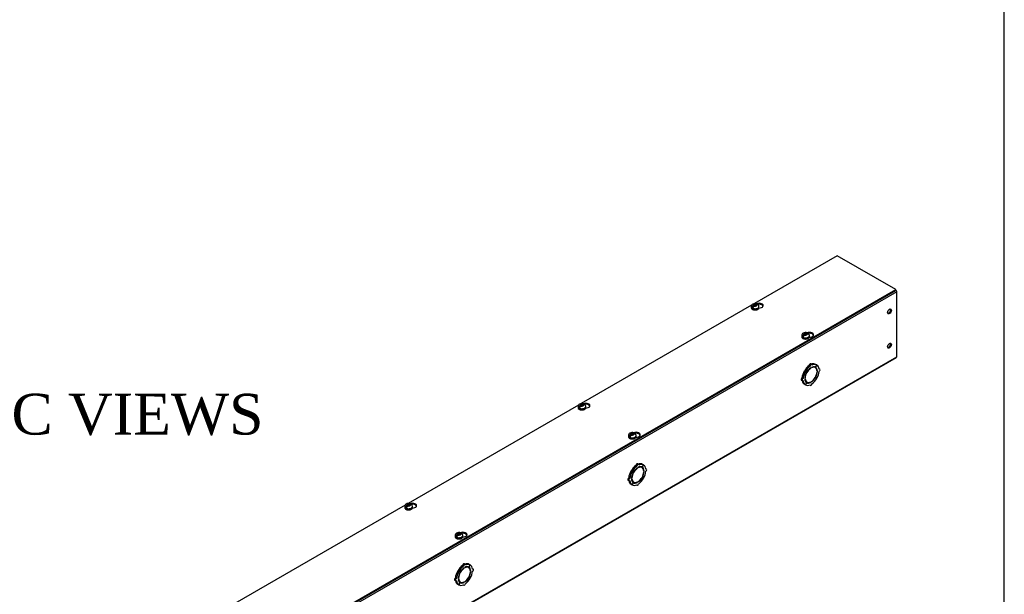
# Model space of a CAD drawing. Header units: inches. Extents: x 1 to 299, y -2 to 199.
# Tile 13 of 14: x 251 to 299, y 142 to 170. Entities that reach past the tile are written whole.
import ezdxf
from ezdxf.enums import TextEntityAlignment as Align

# ---------------------------------------------------------------- set-up
doc = ezdxf.new("R2010")
doc.units = ezdxf.units.IN
doc.header["$MEASUREMENT"] = 0
for name, color, linetype in [('COM56308-2', 7, 'Continuous'), ('COM70722-7', 7, 'Continuous'), ('Default', 7, 'Continuous'), ('SCS19515', 7, 'Continuous')]:
    doc.layers.add(name, color=color, linetype=linetype)
doc.styles.add('SEACAD_Times_New_Roman', font='times.ttf')

# ---------------------------------------------------------------- blocks, each defined once
blk = doc.blocks.new('SE3')
at = {"layer": 'COM56308-2', "color": 7, "linetype": 'Continuous'}
for p, q in [((291.233, 158.836), (287.184, 156.499)), ((294.097, 157.182), (291.233, 158.836)), ((251.715, 132.713), (294.097, 157.182)), ((294.097, 157.136), (294.097, 157.182)), ((251.715, 132.666), (294.097, 157.136)), ((287.04, 156.416), (278.699, 151.6)), ((278.555, 151.517), (270.213, 146.701)), ((270.07, 146.618), (261.728, 141.802))]:
    blk.add_line(p, q, dxfattribs=at)
for centre, start_param, end_param in [((287.403, 156.396), 1.524212, 5.346834), ((287.403, 156.349), 3.341468, 5.034352), ((289.87, 154.972), 1.524212, 5.346834), ((289.87, 154.925), 3.341468, 5.034352), ((278.918, 151.497), 1.524212, 5.346834), ((278.918, 151.45), 3.341468, 5.034352), ((281.385, 150.073), 1.524212, 5.346834), ((281.385, 150.026), 3.341468, 5.034352), ((270.433, 146.598), 1.524212, 5.346834), ((270.433, 146.551), 3.341468, 5.034352), ((272.9, 145.174), 1.524212, 5.346834), ((272.9, 145.127), 3.341468, 5.034352)]:
    blk.add_ellipse(centre, major_axis=(-0.203, 0), ratio=0.57735, start_param=start_param, end_param=end_param, dxfattribs=at)
at = {"layer": 'COM70722-7', "color": 7, "linetype": 'Continuous'}
for p, q in [((294.142, 157.066), (209.289, 108.076)), ((294.142, 153.894), (294.142, 157.066)), ((209.271, 104.864), (294.124, 153.854)), ((209.289, 104.904), (294.142, 153.894)), ((289.906, 153.432), (289.855, 153.461)), ((289.936, 153.329), (289.919, 153.338)), ((289.981, 153.511), (289.93, 153.541)), ((289.936, 153.329), (289.936, 153.349)), ((289.964, 153.366), (289.964, 153.345)), ((290.156, 153.358), (290.105, 153.387)), ((290.23, 153.489), (290.168, 153.38)), ((290.17, 153.379), (290.168, 153.38)), ((290.17, 153.379), (290.232, 153.487)), ((290.23, 153.489), (290.179, 153.518)), ((290.232, 153.487), (290.23, 153.489)), ((289.555, 152.824), (289.504, 152.853)), ((289.667, 153.161), (289.617, 153.19)), ((289.617, 153.19), (289.679, 153.155)), ((289.67, 153.165), (289.619, 153.195)), ((289.681, 153.158), (289.619, 153.195)), ((289.641, 152.839), (289.659, 152.849)), ((289.659, 152.849), (289.642, 152.858)), ((289.667, 153.161), (289.73, 153.125)), ((289.732, 153.129), (289.67, 153.165)), ((289.73, 153.125), (289.679, 153.155)), ((289.732, 153.129), (289.681, 153.158)), ((290.168, 152.873), (290.155, 152.88)), ((290.17, 152.876), (290.157, 152.883)), ((290.168, 152.873), (290.23, 152.836)), ((290.232, 152.84), (290.17, 152.876)), ((290.259, 153.195), (290.24, 153.207)), ((290.241, 153.185), (290.259, 153.195)), ((290.259, 153.163), (290.241, 153.153)), ((290.376, 153.283), (290.342, 153.303)), ((289.472, 152.748), (289.523, 152.718)), ((289.667, 152.514), (289.617, 152.544)), ((289.659, 152.816), (289.641, 152.806)), ((289.73, 152.622), (289.667, 152.514)), ((289.67, 152.513), (289.667, 152.514)), ((289.67, 152.513), (289.732, 152.621)), ((289.693, 152.673), (289.744, 152.643)), ((289.732, 152.621), (289.73, 152.622)), ((289.884, 152.51), (289.919, 152.49)), ((289.936, 152.636), (289.917, 152.647)), ((289.936, 152.636), (289.936, 152.656)), ((289.964, 152.672), (289.964, 152.652)), ((281.42, 148.533), (281.37, 148.562)), ((281.496, 148.612), (281.445, 148.642)), ((281.745, 148.59), (281.682, 148.481)), ((281.684, 148.48), (281.747, 148.588)), ((281.745, 148.59), (281.694, 148.619)), ((281.747, 148.588), (281.745, 148.59)), ((281.182, 148.262), (281.131, 148.291)), ((281.131, 148.291), (281.194, 148.256)), ((281.185, 148.266), (281.134, 148.296)), ((281.196, 148.259), (281.134, 148.296)), ((281.182, 148.262), (281.245, 148.226)), ((281.247, 148.23), (281.185, 148.266)), ((281.245, 148.226), (281.194, 148.256)), ((281.247, 148.23), (281.196, 148.259)), ((281.45, 148.43), (281.434, 148.439)), ((281.45, 148.43), (281.45, 148.45)), ((281.479, 148.467), (281.479, 148.446)), ((281.671, 148.459), (281.62, 148.488)), ((281.684, 148.48), (281.682, 148.481)), ((281.774, 148.296), (281.754, 148.308)), ((281.756, 148.286), (281.774, 148.296)), ((281.774, 148.264), (281.756, 148.254)), ((281.891, 148.384), (281.857, 148.404)), ((280.987, 147.849), (281.038, 147.819)), ((281.069, 147.925), (281.018, 147.954)), ((281.182, 147.615), (281.131, 147.645)), ((281.156, 147.94), (281.173, 147.95)), ((281.173, 147.917), (281.156, 147.907)), ((281.173, 147.95), (281.157, 147.959)), ((281.245, 147.723), (281.182, 147.615)), ((281.185, 147.614), (281.182, 147.615)), ((281.185, 147.614), (281.247, 147.722)), ((281.207, 147.774), (281.258, 147.744)), ((281.247, 147.722), (281.245, 147.723)), ((281.399, 147.611), (281.433, 147.591)), ((281.45, 147.737), (281.431, 147.748)), ((281.45, 147.737), (281.45, 147.757)), ((281.479, 147.773), (281.479, 147.753)), ((281.682, 147.974), (281.67, 147.981)), ((281.684, 147.977), (281.672, 147.984)), ((281.682, 147.974), (281.745, 147.937)), ((281.747, 147.941), (281.684, 147.977)), ((273.011, 143.713), (272.96, 143.743)), ((273.259, 143.691), (273.197, 143.582)), ((273.199, 143.581), (273.262, 143.689)), ((273.259, 143.691), (273.208, 143.72)), ((273.262, 143.689), (273.259, 143.691)), ((272.697, 143.363), (272.646, 143.392)), ((272.646, 143.392), (272.709, 143.357)), ((272.699, 143.367), (272.648, 143.397)), ((272.711, 143.36), (272.648, 143.397)), ((272.697, 143.363), (272.76, 143.327)), ((272.762, 143.331), (272.699, 143.367)), ((272.76, 143.327), (272.709, 143.357)), ((272.762, 143.331), (272.711, 143.36)), ((272.935, 143.634), (272.884, 143.663)), ((272.965, 143.531), (272.949, 143.541)), ((272.965, 143.531), (272.965, 143.551)), ((272.994, 143.568), (272.994, 143.547)), ((273.186, 143.56), (273.135, 143.589)), ((273.199, 143.581), (273.197, 143.582)), ((273.288, 143.398), (273.269, 143.409)), ((273.271, 143.387), (273.288, 143.398)), ((273.288, 143.365), (273.271, 143.355)), ((273.406, 143.485), (273.372, 143.505)), ((272.502, 142.95), (272.553, 142.92)), ((272.584, 143.026), (272.533, 143.055)), ((272.697, 142.716), (272.646, 142.746)), ((272.67, 143.041), (272.688, 143.051)), ((272.688, 143.018), (272.67, 143.008)), ((272.688, 143.051), (272.672, 143.06)), ((272.76, 142.824), (272.697, 142.716)), ((272.699, 142.715), (272.697, 142.716)), ((272.699, 142.715), (272.762, 142.823)), ((272.722, 142.875), (272.773, 142.846)), ((272.762, 142.823), (272.76, 142.824)), ((272.914, 142.712), (272.948, 142.692)), ((272.965, 142.838), (272.946, 142.849)), ((272.965, 142.838), (272.965, 142.858)), ((272.994, 142.875), (272.994, 142.854)), ((273.197, 143.075), (273.185, 143.082)), ((273.199, 143.078), (273.187, 143.085)), ((273.197, 143.075), (273.259, 143.038)), ((273.262, 143.042), (273.199, 143.078))]:
    blk.add_line(p, q, dxfattribs=at)
for centre, major_axis, start_param, end_param in [((294.081, 157.101), (0.043, -0.0745), 0.785398, 2.079418), ((293.748, 156.139), (-0.066, -0.115), 0.307887, 2.833706), ((293.748, 154.459), (-0.067, -0.115), 0.307887, 2.833706), ((294.081, 153.929), (-0.043, 0.0745), 3.141593, 3.926991), ((289.899, 153.03), (0.281, 0.487), 0.896739, 1.566433), ((289.95, 153.001), (-0.206, -0.357), 3.975495, 5.449283), ((289.95, 153.001), (0.281, 0.487), 0.896739, 1.566433), ((289.95, 153.001), (0.219, 0.379), 0.831128, 1.566433), ((289.899, 153.487), (-0.0313, -0.0541), 3.141593, 5.497787), ((289.95, 153.457), (-0.0313, -0.0541), 2.356194, 5.497787), ((289.899, 153.03), (0.281, 0.487), 0.004363, 0.620067), ((289.95, 153.001), (-0.206, -0.357), 2.404698, 3.878487), ((289.95, 153.001), (0.219, 0.379), 0.004363, 0.739668), ((289.95, 153.001), (0.281, 0.487), 0.004363, 0.674057), ((289.899, 153.03), (-0.206, -0.357), 3.141593, 3.271499), ((289.899, 153.03), (0.219, 0.379), 5.920402, 6.166551), ((289.95, 153.001), (0.219, 0.379), 5.543517, 6.278822), ((289.95, 153.001), (0.281, 0.487), 5.609128, 6.278822), ((289.504, 152.802), (0.0313, 0.0541), 0.785398, 3.141593), ((289.899, 153.03), (-0.281, -0.487), 4.716752, 5.386446), ((289.95, 153.001), (-0.281, -0.487), 4.716752, 5.386446), ((289.95, 153.001), (-0.219, -0.379), 4.716752, 5.452057), ((289.899, 153.03), (-0.206, -0.357), 4.707761, 4.717017), ((289.95, 153.001), (0.206, 0.357), 3.975495, 5.449283), ((289.95, 153.001), (-0.219, -0.379), 0.831128, 1.566433), ((289.95, 153.001), (-0.281, -0.487), 0.896739, 1.566433), ((289.95, 153.001), (0.219, 0.379), 4.716752, 5.452057), ((289.95, 153.001), (0.281, 0.487), 4.716752, 5.386446), ((290.345, 153.229), (-0.0313, -0.0541), 0.785398, 3.926991), ((289.899, 153.03), (-0.281, -0.487), 5.663118, 6.278822), ((289.555, 152.772), (0.0313, 0.0541), 0.785398, 3.926991), ((289.95, 153.001), (-0.281, -0.487), 5.609128, 6.278822), ((289.95, 153.001), (-0.219, -0.379), 5.543517, 6.278822), ((289.95, 153.001), (0.206, 0.357), 2.404698, 3.878487), ((289.899, 153.03), (0.206, 0.357), 3.011686, 3.141593), ((289.95, 153.001), (-0.281, -0.487), 0.004363, 0.674057), ((289.899, 153.03), (-0.219, -0.379), 0.116634, 0.362783), ((289.95, 153.001), (-0.219, -0.379), 0.004363, 0.739668), ((289.95, 152.544), (0.0313, 0.0541), 2.356194, 5.497787), ((281.414, 148.131), (0.281, 0.487), 0.896739, 1.566433), ((281.465, 148.102), (0.281, 0.487), 0.896739, 1.566433), ((281.414, 148.588), (-0.0313, -0.0541), 3.141593, 5.497787), ((281.465, 148.558), (-0.0313, -0.0541), 2.356194, 5.497787), ((281.414, 148.131), (0.281, 0.487), 0.004363, 0.620067), ((281.465, 148.102), (-0.206, -0.357), 2.404698, 3.878487), ((281.465, 148.102), (0.219, 0.379), 0.004363, 0.739668), ((281.465, 148.102), (0.281, 0.487), 0.004363, 0.674057), ((281.414, 148.131), (-0.206, -0.357), 3.141593, 3.271498), ((281.414, 148.131), (0.219, 0.379), 5.920402, 6.166551), ((281.465, 148.102), (0.281, 0.487), 5.609128, 6.278822), ((281.414, 148.131), (-0.281, -0.487), 4.716752, 5.386446), ((281.465, 148.102), (-0.281, -0.487), 4.716752, 5.386446), ((281.465, 148.102), (-0.219, -0.379), 4.716752, 5.452057), ((281.465, 148.102), (-0.206, -0.357), 3.975495, 5.449283), ((281.414, 148.131), (-0.206, -0.357), 4.707761, 4.717017), ((281.465, 148.102), (0.219, 0.379), 0.831128, 1.566433), ((281.465, 148.102), (0.206, 0.357), 3.975495, 5.449283), ((281.465, 148.102), (0.219, 0.379), 5.543517, 6.278822), ((281.465, 148.102), (0.219, 0.379), 4.716752, 5.452057), ((281.465, 148.102), (0.281, 0.487), 4.716752, 5.386446), ((281.86, 148.33), (-0.0313, -0.0541), 0.785398, 3.926991), ((281.018, 147.903), (0.0312, 0.0541), 0.785398, 3.141593), ((281.414, 148.131), (-0.281, -0.487), 5.663118, 6.278822), ((281.069, 147.874), (0.0313, 0.0541), 0.785398, 3.926991), ((281.465, 148.102), (-0.281, -0.487), 5.609128, 6.278822), ((281.465, 148.102), (-0.219, -0.379), 5.543517, 6.278822), ((281.465, 148.102), (0.206, 0.357), 2.404698, 3.878487), ((281.414, 148.131), (0.206, 0.357), 3.011686, 3.141593), ((281.465, 148.102), (-0.281, -0.487), 0.004363, 0.674057), ((281.414, 148.131), (-0.219, -0.379), 0.116634, 0.362783), ((281.465, 148.102), (-0.219, -0.379), 0.004363, 0.739668), ((281.465, 147.645), (0.0312, 0.0541), 2.356194, 5.497787), ((281.465, 148.102), (-0.219, -0.379), 0.831128, 1.566433), ((281.465, 148.102), (-0.281, -0.487), 0.896739, 1.566433), ((272.928, 143.689), (-0.0312, -0.0541), 3.141593, 5.497787), ((272.979, 143.659), (-0.0313, -0.0541), 2.356194, 5.497787), ((272.928, 143.232), (0.281, 0.487), 0.004363, 0.620067), ((272.979, 143.203), (0.281, 0.487), 0.004363, 0.674057), ((272.979, 143.203), (0.281, 0.487), 5.609128, 6.278822), ((272.928, 143.232), (-0.281, -0.487), 4.716752, 5.386446), ((272.979, 143.203), (-0.281, -0.487), 4.716752, 5.386446), ((272.928, 143.232), (0.281, 0.487), 0.896739, 1.566433), ((272.979, 143.203), (-0.219, -0.379), 4.716752, 5.452057), ((272.979, 143.203), (-0.206, -0.357), 3.975495, 5.449283), ((272.979, 143.203), (0.281, 0.487), 0.896739, 1.566433), ((272.928, 143.232), (-0.206, -0.357), 4.707761, 4.717017), ((272.979, 143.203), (0.219, 0.379), 0.831128, 1.566433), ((272.979, 143.203), (-0.206, -0.357), 2.404698, 3.878487), ((272.979, 143.203), (0.219, 0.379), 0.004363, 0.739668), ((272.979, 143.203), (0.206, 0.357), 3.975495, 5.449283), ((272.928, 143.232), (-0.206, -0.357), 3.141593, 3.271499), ((272.928, 143.232), (0.219, 0.379), 5.920402, 6.166551), ((272.979, 143.203), (0.219, 0.379), 5.543517, 6.278822), ((272.979, 143.203), (0.219, 0.379), 4.716752, 5.452057), ((272.979, 143.203), (0.281, 0.487), 4.716752, 5.386446), ((273.375, 143.431), (-0.0313, -0.0541), 0.785398, 3.926991), ((272.533, 143.004), (0.0312, 0.0541), 0.785398, 3.141593), ((272.928, 143.232), (-0.281, -0.487), 5.663118, 6.278822), ((272.584, 142.975), (0.0313, 0.0541), 0.785398, 3.926991), ((272.979, 143.203), (-0.281, -0.487), 5.609128, 6.278822), ((272.979, 143.203), (-0.219, -0.379), 5.543517, 6.278822), ((272.979, 143.203), (0.206, 0.357), 2.404698, 3.878487), ((272.928, 143.232), (0.206, 0.357), 3.011687, 3.141593), ((272.979, 143.203), (-0.281, -0.487), 0.004363, 0.674057), ((272.928, 143.232), (-0.219, -0.379), 0.116634, 0.362783), ((272.979, 143.203), (-0.219, -0.379), 0.004363, 0.739668), ((272.979, 142.746), (0.0312, 0.0541), 2.356194, 5.497787), ((272.979, 143.203), (-0.219, -0.379), 0.831128, 1.566433), ((272.979, 143.203), (-0.281, -0.487), 0.896739, 1.566433)]:
    blk.add_ellipse(centre, major_axis=major_axis, ratio=0.57735, start_param=start_param, end_param=end_param, dxfattribs=at)
for centre in [(293.788, 156.115), (293.788, 154.436)]:
    blk.add_ellipse(centre, major_axis=(-0.066, -0.115), ratio=0.57735, dxfattribs=at)
at = {"layer": 'SCS19515', "color": 7, "linetype": 'Continuous'}
for p, q in [((287.023, 156.354), (287.023, 156.305)), ((287.131, 156.345), (287.06, 156.304)), ((287.155, 156.42), (287.124, 156.402)), ((287.155, 156.46), (287.225, 156.46)), ((287.155, 156.42), (287.155, 156.46)), ((287.155, 156.42), (287.155, 156.369)), ((287.155, 156.399), (287.225, 156.399)), ((287.167, 156.378), (287.197, 156.395)), ((287.267, 156.395), (287.197, 156.395)), ((287.255, 156.478), (287.225, 156.46)), ((287.225, 156.399), (287.225, 156.46)), ((287.267, 156.423), (287.225, 156.399)), ((287.267, 156.436), (287.298, 156.453)), ((287.267, 156.436), (287.267, 156.395)), ((287.398, 156.305), (287.398, 156.354)), ((289.491, 154.93), (289.491, 154.881)), ((289.598, 154.921), (289.527, 154.879)), ((289.622, 154.996), (289.591, 154.978)), ((289.622, 155.036), (289.692, 155.036)), ((289.622, 154.996), (289.622, 155.036)), ((289.622, 154.996), (289.622, 154.945)), ((289.622, 154.974), (289.692, 154.974)), ((289.634, 154.953), (289.664, 154.971)), ((289.734, 154.971), (289.664, 154.971)), ((289.722, 155.053), (289.692, 155.036)), ((289.692, 154.974), (289.692, 155.036)), ((289.734, 154.999), (289.692, 154.974)), ((289.734, 155.011), (289.765, 155.029)), ((289.734, 155.011), (289.734, 154.971)), ((289.866, 154.881), (289.866, 154.93)), ((278.538, 151.455), (278.538, 151.406)), ((278.646, 151.446), (278.574, 151.405)), ((278.67, 151.521), (278.639, 151.503)), ((278.67, 151.561), (278.739, 151.561)), ((278.67, 151.521), (278.67, 151.561)), ((278.67, 151.521), (278.67, 151.47)), ((278.67, 151.5), (278.739, 151.5)), ((278.681, 151.479), (278.712, 151.496)), ((278.782, 151.496), (278.712, 151.496)), ((278.77, 151.579), (278.739, 151.561)), ((278.739, 151.5), (278.739, 151.561)), ((278.782, 151.524), (278.739, 151.5)), ((278.782, 151.537), (278.812, 151.554)), ((278.782, 151.537), (278.782, 151.496)), ((278.913, 151.406), (278.913, 151.455)), ((281.005, 150.031), (281.005, 149.982)), ((281.113, 150.022), (281.042, 149.98)), ((281.137, 150.097), (281.106, 150.079)), ((281.137, 150.137), (281.206, 150.137)), ((281.137, 150.097), (281.137, 150.137)), ((281.137, 150.097), (281.137, 150.046)), ((281.137, 150.075), (281.206, 150.075)), ((281.148, 150.054), (281.179, 150.072)), ((281.249, 150.072), (281.179, 150.072)), ((281.237, 150.155), (281.206, 150.137)), ((281.206, 150.075), (281.206, 150.137)), ((281.249, 150.1), (281.206, 150.075)), ((281.249, 150.112), (281.28, 150.13)), ((281.249, 150.112), (281.249, 150.072)), ((281.38, 149.982), (281.38, 150.031)), ((270.184, 146.622), (270.154, 146.604)), ((270.184, 146.662), (270.254, 146.662)), ((270.184, 146.622), (270.184, 146.662)), ((270.184, 146.622), (270.184, 146.571)), ((270.184, 146.601), (270.254, 146.601)), ((270.196, 146.58), (270.227, 146.597)), ((270.296, 146.597), (270.227, 146.597)), ((270.285, 146.68), (270.254, 146.662)), ((270.254, 146.601), (270.254, 146.662)), ((270.296, 146.625), (270.254, 146.601)), ((270.296, 146.638), (270.327, 146.655)), ((270.296, 146.638), (270.296, 146.597)), ((270.053, 146.556), (270.053, 146.507)), ((270.161, 146.547), (270.089, 146.506)), ((270.428, 146.507), (270.428, 146.556)), ((272.52, 145.132), (272.52, 145.083)), ((272.628, 145.123), (272.556, 145.081)), ((272.651, 145.198), (272.621, 145.18)), ((272.651, 145.238), (272.721, 145.238)), ((272.651, 145.198), (272.651, 145.238)), ((272.651, 145.198), (272.651, 145.147)), ((272.651, 145.177), (272.721, 145.177)), ((272.663, 145.155), (272.694, 145.173)), ((272.763, 145.173), (272.694, 145.173)), ((272.752, 145.256), (272.721, 145.238)), ((272.721, 145.177), (272.721, 145.238)), ((272.763, 145.201), (272.721, 145.177)), ((272.763, 145.213), (272.794, 145.231)), ((272.763, 145.213), (272.763, 145.173)), ((272.895, 145.083), (272.895, 145.132))]:
    blk.add_line(p, q, dxfattribs=at)
for centre, radius, start, end in [((287.159, 156.352), 0.135, 117.3285, 179.1075), ((287.202, 156.281), 0.144, 122.6431, 170.9725), ((287.211, 156.258), 0.243, 69.2379, 118.0914), ((287.244, 156.257), 0.144, 122.6435, 170.9722), ((287.271, 156.354), 0.127, 359.9704, 52.2051), ((289.626, 154.928), 0.135, 117.3285, 179.1075), ((289.669, 154.857), 0.144, 122.6431, 170.9725), ((289.679, 154.833), 0.243, 69.2379, 118.0914), ((289.711, 154.832), 0.144, 122.6435, 170.9722), ((289.738, 154.93), 0.127, 359.9704, 52.2051), ((278.674, 151.453), 0.135, 117.3285, 179.1075), ((278.716, 151.382), 0.144, 122.6431, 170.9725), ((278.726, 151.359), 0.243, 69.2379, 118.0914), ((278.759, 151.358), 0.144, 122.6435, 170.9722), ((278.785, 151.455), 0.127, 359.9704, 52.2051), ((281.141, 150.029), 0.135, 117.3285, 179.1075), ((281.183, 149.958), 0.144, 122.6431, 170.9725), ((281.193, 149.934), 0.243, 69.2379, 118.0914), ((281.226, 149.933), 0.144, 122.6435, 170.9722), ((281.252, 150.031), 0.127, 359.9704, 52.2051), ((270.188, 146.554), 0.135, 117.3285, 179.1075), ((270.231, 146.483), 0.144, 122.6431, 170.9725), ((270.241, 146.46), 0.243, 69.2379, 118.0914), ((270.273, 146.459), 0.144, 122.6435, 170.9722), ((270.3, 146.557), 0.127, 359.9704, 52.2051), ((272.656, 145.13), 0.135, 117.3285, 179.1075), ((272.698, 145.059), 0.144, 122.6431, 170.9725), ((272.708, 145.035), 0.243, 69.2379, 118.0914), ((272.741, 145.034), 0.144, 122.6435, 170.9722), ((272.767, 145.132), 0.127, 359.9704, 52.2051)]:
    blk.add_arc(centre, radius, start, end, dxfattribs=at)
for centre, major_axis, start_param, end_param in [((287.211, 156.354), (-0.187, 0), 0.000134, 3.142295), ((287.211, 156.305), (0.188, 0), 3.141593, 6.283185), ((287.211, 156.367), (-0.186, 0), 0.623612, 0.947184), ((287.211, 156.428), (0.0975, 0), 1.098165, 3.614224), ((287.211, 156.428), (-0.0975, 0), 1.098165, 3.614224), ((289.678, 154.93), (-0.188, 0), 0.000134, 3.142295), ((289.678, 154.881), (0.188, 0), 3.141593, 6.283185), ((289.678, 154.942), (-0.186, 0), 0.623612, 0.947184), ((289.678, 155.003), (0.0975, 0), 1.098165, 3.614224), ((289.678, 155.003), (-0.0975, 0), 1.098165, 3.614224), ((278.726, 151.455), (-0.188, 0), 0.000134, 3.142295), ((278.726, 151.406), (0.188, 0), 3.141593, 6.283185), ((278.726, 151.468), (-0.186, 0), 0.623612, 0.947184), ((278.726, 151.529), (0.0975, 0), 1.098165, 3.614224), ((278.726, 151.529), (-0.0975, 0), 1.098165, 3.614224), ((281.193, 150.031), (-0.188, 0), 0.000134, 3.142295), ((281.193, 149.982), (0.188, 0), 3.141593, 6.283185), ((281.193, 150.043), (-0.186, 0), 0.623612, 0.947184), ((281.193, 150.104), (0.0975, 0), 1.098165, 3.614224), ((281.193, 150.104), (-0.0975, 0), 1.098165, 3.614224), ((270.24, 146.63), (0.0975, 0), 1.098165, 3.614224), ((270.24, 146.63), (-0.0975, 0), 1.098165, 3.614224), ((270.24, 146.556), (-0.187, 0), 0.000134, 3.142295), ((270.24, 146.507), (0.187, 0), 3.141593, 6.283185), ((270.24, 146.569), (-0.186, 0), 0.623612, 0.947184), ((272.707, 145.132), (-0.187, 0), 0.000134, 3.142295), ((272.707, 145.205), (0.0975, 0), 1.098165, 3.614224), ((272.707, 145.205), (-0.0975, 0), 1.098165, 3.614224), ((272.707, 145.083), (0.187, 0), 3.141593, 6.283185), ((272.707, 145.144), (-0.186, 0), 0.623612, 0.947184)]:
    blk.add_ellipse(centre, major_axis=major_axis, ratio=0.57735, start_param=start_param, end_param=end_param, dxfattribs=at)
for points, knots in [([(287.024, 156.308), (287.024, 156.307), (287.023, 156.3), (287.025, 156.286), (287.032, 156.268), (287.042, 156.251), (287.057, 156.236), (287.075, 156.222), (287.096, 156.21), (287.12, 156.2), (287.147, 156.193), (287.174, 156.188), (287.203, 156.186), (287.231, 156.187), (287.26, 156.19), (287.287, 156.196), (287.312, 156.204), (287.329, 156.212), (287.337, 156.216), (287.338, 156.217)], [0, 0, 0, 0, 0.012801, 0.073123, 0.133075, 0.194021, 0.256996, 0.322092, 0.388598, 0.455617, 0.522531, 0.589237, 0.655787, 0.722292, 0.788875, 0.855641, 0.922735, 0.986602, 1, 1, 1, 1]), ([(287.318, 156.46), (287.318, 156.462), (287.317, 156.463), (287.315, 156.468), (287.314, 156.471), (287.31, 156.476), (287.308, 156.479), (287.303, 156.483), (287.3, 156.484), (287.294, 156.486), (287.291, 156.487), (287.285, 156.487), (287.281, 156.487), (287.274, 156.486), (287.27, 156.485), (287.263, 156.482), (287.259, 156.48), (287.255, 156.478)], [0.0718773, 0.0718773, 0.0718773, 0.0718773, 0.125, 0.125, 0.25, 0.25, 0.375, 0.375, 0.5, 0.5, 0.625, 0.625, 0.75, 0.75, 0.875, 0.875, 1, 1, 1, 1]), ([(287.298, 156.453), (287.302, 156.456), (287.305, 156.457), (287.313, 156.46), (287.316, 156.461), (287.324, 156.463), (287.327, 156.463), (287.334, 156.462), (287.337, 156.462), (287.343, 156.46), (287.345, 156.458), (287.348, 156.456), (287.348, 156.456), (287.349, 156.455)], [0, 0, 0, 0, 0.125, 0.125, 0.25, 0.25, 0.375, 0.375, 0.5, 0.5, 0.625, 0.625, 0.6404574, 0.6404574, 0.6404574, 0.6404574]), ([(287.338, 156.217), (287.342, 156.22), (287.353, 156.226), (287.368, 156.239), (287.383, 156.256), (287.393, 156.274), (287.398, 156.291), (287.398, 156.3), (287.398, 156.304)], [0, 0, 0, 0, 0.108041, 0.311121, 0.513715, 0.71159, 0.901702, 1, 1, 1, 1]), ([(289.491, 154.884), (289.491, 154.882), (289.49, 154.875), (289.492, 154.861), (289.499, 154.844), (289.509, 154.827), (289.524, 154.812), (289.542, 154.798), (289.563, 154.786), (289.587, 154.776), (289.614, 154.769), (289.641, 154.764), (289.67, 154.762), (289.699, 154.762), (289.727, 154.766), (289.754, 154.771), (289.779, 154.78), (289.796, 154.788), (289.804, 154.792), (289.805, 154.793)], [0, 0, 0, 0, 0.012801, 0.073123, 0.133075, 0.194021, 0.256996, 0.322092, 0.388598, 0.455617, 0.522531, 0.589237, 0.655787, 0.722292, 0.788875, 0.855641, 0.922735, 0.986602, 1, 1, 1, 1]), ([(289.785, 155.036), (289.785, 155.037), (289.784, 155.039), (289.783, 155.044), (289.781, 155.047), (289.777, 155.052), (289.775, 155.054), (289.77, 155.058), (289.767, 155.06), (289.761, 155.062), (289.758, 155.062), (289.752, 155.063), (289.748, 155.063), (289.741, 155.061), (289.737, 155.06), (289.73, 155.057), (289.726, 155.056), (289.722, 155.053)], [0.0718773, 0.0718773, 0.0718773, 0.0718773, 0.125, 0.125, 0.25, 0.25, 0.375, 0.375, 0.5, 0.5, 0.625, 0.625, 0.75, 0.75, 0.875, 0.875, 1, 1, 1, 1]), ([(289.765, 155.029), (289.769, 155.031), (289.772, 155.033), (289.78, 155.036), (289.784, 155.037), (289.791, 155.038), (289.794, 155.038), (289.801, 155.038), (289.804, 155.037), (289.81, 155.035), (289.812, 155.034), (289.815, 155.032), (289.816, 155.031), (289.816, 155.031)], [0, 0, 0, 0, 0.125, 0.125, 0.25, 0.25, 0.375, 0.375, 0.5, 0.5, 0.625, 0.625, 0.6404574, 0.6404574, 0.6404574, 0.6404574]), ([(289.805, 154.793), (289.81, 154.795), (289.82, 154.802), (289.836, 154.814), (289.85, 154.831), (289.86, 154.85), (289.865, 154.866), (289.865, 154.876), (289.865, 154.879)], [0, 0, 0, 0, 0.108041, 0.311121, 0.513715, 0.71159, 0.901702, 1, 1, 1, 1]), ([(278.539, 151.409), (278.538, 151.408), (278.538, 151.401), (278.54, 151.387), (278.546, 151.369), (278.557, 151.352), (278.571, 151.337), (278.589, 151.323), (278.611, 151.311), (278.635, 151.301), (278.661, 151.294), (278.689, 151.289), (278.717, 151.287), (278.746, 151.288), (278.774, 151.291), (278.802, 151.297), (278.827, 151.305), (278.844, 151.313), (278.851, 151.317), (278.853, 151.318)], [0, 0, 0, 0, 0.012801, 0.073123, 0.133075, 0.194021, 0.256996, 0.322092, 0.388598, 0.455617, 0.522531, 0.589237, 0.655787, 0.722292, 0.788875, 0.855641, 0.922735, 0.986602, 1, 1, 1, 1]), ([(278.833, 151.561), (278.833, 151.563), (278.832, 151.564), (278.83, 151.569), (278.829, 151.572), (278.825, 151.577), (278.823, 151.58), (278.818, 151.584), (278.815, 151.585), (278.809, 151.587), (278.806, 151.588), (278.799, 151.588), (278.796, 151.588), (278.789, 151.587), (278.785, 151.586), (278.778, 151.583), (278.774, 151.581), (278.77, 151.579)], [0.0718773, 0.0718773, 0.0718773, 0.0718773, 0.125, 0.125, 0.25, 0.25, 0.375, 0.375, 0.5, 0.5, 0.625, 0.625, 0.75, 0.75, 0.875, 0.875, 1, 1, 1, 1]), ([(278.812, 151.554), (278.816, 151.557), (278.82, 151.558), (278.828, 151.561), (278.831, 151.562), (278.838, 151.564), (278.842, 151.564), (278.848, 151.563), (278.852, 151.563), (278.857, 151.561), (278.86, 151.559), (278.863, 151.557), (278.863, 151.557), (278.863, 151.556)], [0, 0, 0, 0, 0.125, 0.125, 0.25, 0.25, 0.375, 0.375, 0.5, 0.5, 0.625, 0.625, 0.6404574, 0.6404574, 0.6404574, 0.6404574]), ([(278.853, 151.318), (278.857, 151.321), (278.867, 151.327), (278.883, 151.34), (278.898, 151.357), (278.908, 151.375), (278.913, 151.392), (278.913, 151.401), (278.913, 151.405)], [0, 0, 0, 0, 0.108041, 0.311121, 0.513715, 0.71159, 0.901702, 1, 1, 1, 1]), ([(281.006, 149.985), (281.006, 149.983), (281.005, 149.976), (281.007, 149.962), (281.014, 149.945), (281.024, 149.928), (281.039, 149.913), (281.057, 149.899), (281.078, 149.887), (281.102, 149.877), (281.128, 149.87), (281.156, 149.865), (281.185, 149.863), (281.213, 149.863), (281.241, 149.867), (281.269, 149.872), (281.294, 149.881), (281.311, 149.889), (281.319, 149.893), (281.32, 149.894)], [0, 0, 0, 0, 0.012801, 0.073123, 0.133075, 0.194021, 0.256996, 0.322092, 0.388598, 0.455617, 0.522531, 0.589237, 0.655787, 0.722292, 0.788875, 0.855641, 0.922735, 0.986602, 1, 1, 1, 1]), ([(281.3, 150.137), (281.3, 150.139), (281.299, 150.14), (281.297, 150.145), (281.296, 150.148), (281.292, 150.153), (281.29, 150.155), (281.285, 150.159), (281.282, 150.161), (281.276, 150.163), (281.273, 150.163), (281.266, 150.164), (281.263, 150.164), (281.256, 150.162), (281.252, 150.161), (281.245, 150.159), (281.241, 150.157), (281.237, 150.155)], [0.0718773, 0.0718773, 0.0718773, 0.0718773, 0.125, 0.125, 0.25, 0.25, 0.375, 0.375, 0.5, 0.5, 0.625, 0.625, 0.75, 0.75, 0.875, 0.875, 1, 1, 1, 1]), ([(281.28, 150.13), (281.283, 150.132), (281.287, 150.134), (281.295, 150.137), (281.298, 150.138), (281.305, 150.139), (281.309, 150.139), (281.315, 150.139), (281.319, 150.138), (281.324, 150.136), (281.327, 150.135), (281.33, 150.133), (281.33, 150.132), (281.331, 150.132)], [0, 0, 0, 0, 0.125, 0.125, 0.25, 0.25, 0.375, 0.375, 0.5, 0.5, 0.625, 0.625, 0.6404574, 0.6404574, 0.6404574, 0.6404574]), ([(281.32, 149.894), (281.324, 149.896), (281.334, 149.903), (281.35, 149.915), (281.365, 149.932), (281.375, 149.951), (281.38, 149.967), (281.38, 149.977), (281.38, 149.98)], [0, 0, 0, 0, 0.108041, 0.311121, 0.513715, 0.71159, 0.901702, 1, 1, 1, 1]), ([(270.348, 146.662), (270.347, 146.664), (270.347, 146.665), (270.345, 146.67), (270.343, 146.673), (270.34, 146.679), (270.337, 146.681), (270.332, 146.685), (270.33, 146.686), (270.324, 146.688), (270.321, 146.689), (270.314, 146.689), (270.311, 146.689), (270.303, 146.688), (270.3, 146.687), (270.292, 146.684), (270.289, 146.682), (270.285, 146.68)], [0.0718773, 0.0718773, 0.0718773, 0.0718773, 0.125, 0.125, 0.25, 0.25, 0.375, 0.375, 0.5, 0.5, 0.625, 0.625, 0.75, 0.75, 0.875, 0.875, 1, 1, 1, 1]), ([(270.327, 146.655), (270.331, 146.658), (270.335, 146.659), (270.342, 146.662), (270.346, 146.663), (270.353, 146.665), (270.356, 146.665), (270.363, 146.664), (270.366, 146.664), (270.372, 146.662), (270.375, 146.66), (270.378, 146.658), (270.378, 146.658), (270.378, 146.657)], [0, 0, 0, 0, 0.125, 0.125, 0.25, 0.25, 0.375, 0.375, 0.5, 0.5, 0.625, 0.625, 0.6404574, 0.6404574, 0.6404574, 0.6404574]), ([(270.053, 146.51), (270.053, 146.509), (270.052, 146.502), (270.055, 146.488), (270.061, 146.47), (270.072, 146.453), (270.086, 146.438), (270.104, 146.424), (270.126, 146.412), (270.15, 146.402), (270.176, 146.395), (270.204, 146.39), (270.232, 146.388), (270.261, 146.389), (270.289, 146.392), (270.316, 146.398), (270.341, 146.406), (270.358, 146.414), (270.366, 146.418), (270.368, 146.419)], [0, 0, 0, 0, 0.012801, 0.073123, 0.133075, 0.194021, 0.256996, 0.322092, 0.388598, 0.455617, 0.522531, 0.589237, 0.655787, 0.722292, 0.788875, 0.855641, 0.922735, 0.986602, 1, 1, 1, 1]), ([(270.368, 146.419), (270.372, 146.422), (270.382, 146.428), (270.398, 146.441), (270.412, 146.458), (270.422, 146.476), (270.427, 146.493), (270.427, 146.502), (270.427, 146.506)], [0, 0, 0, 0, 0.108041, 0.311121, 0.513715, 0.71159, 0.901702, 1, 1, 1, 1]), ([(272.815, 145.238), (272.814, 145.24), (272.814, 145.241), (272.812, 145.246), (272.81, 145.249), (272.807, 145.254), (272.804, 145.256), (272.799, 145.26), (272.797, 145.262), (272.791, 145.264), (272.788, 145.264), (272.781, 145.265), (272.778, 145.265), (272.771, 145.263), (272.767, 145.262), (272.759, 145.26), (272.756, 145.258), (272.752, 145.256)], [0.0718773, 0.0718773, 0.0718773, 0.0718773, 0.125, 0.125, 0.25, 0.25, 0.375, 0.375, 0.5, 0.5, 0.625, 0.625, 0.75, 0.75, 0.875, 0.875, 1, 1, 1, 1]), ([(272.794, 145.231), (272.798, 145.233), (272.802, 145.235), (272.809, 145.238), (272.813, 145.239), (272.82, 145.24), (272.824, 145.24), (272.83, 145.24), (272.833, 145.239), (272.839, 145.237), (272.842, 145.236), (272.845, 145.234), (272.845, 145.233), (272.845, 145.233)], [0, 0, 0, 0, 0.125, 0.125, 0.25, 0.25, 0.375, 0.375, 0.5, 0.5, 0.625, 0.625, 0.6404574, 0.6404574, 0.6404574, 0.6404574]), ([(272.52, 145.086), (272.52, 145.084), (272.519, 145.077), (272.522, 145.063), (272.528, 145.046), (272.539, 145.029), (272.553, 145.014), (272.571, 145), (272.593, 144.988), (272.617, 144.978), (272.643, 144.971), (272.671, 144.966), (272.699, 144.964), (272.728, 144.964), (272.756, 144.968), (272.783, 144.973), (272.808, 144.982), (272.826, 144.99), (272.833, 144.994), (272.835, 144.995)], [0, 0, 0, 0, 0.012801, 0.073123, 0.133075, 0.194021, 0.256996, 0.322092, 0.388598, 0.455617, 0.522531, 0.589237, 0.655787, 0.722292, 0.788875, 0.855641, 0.922735, 0.986602, 1, 1, 1, 1]), ([(272.835, 144.995), (272.839, 144.997), (272.849, 145.004), (272.865, 145.016), (272.879, 145.033), (272.889, 145.052), (272.894, 145.068), (272.894, 145.078), (272.894, 145.082)], [0, 0, 0, 0, 0.108041, 0.311121, 0.513715, 0.71159, 0.901702, 1, 1, 1, 1])]:
    blk.add_open_spline(points, degree=3, knots=knots, dxfattribs=at)
blk = doc.blocks.new('BORDER')
at = {"layer": 'Default', "color": 7, "linetype": 'Continuous'}
blk.add_line((0, 0), (0, 27.86), dxfattribs=at)

msp = doc.modelspace()

# ---------------------------------------------------------------- block references
at = {"layer": 'Default', "color": 7, "xscale": 7.12, "yscale": 7.12, "zscale": 7.12}
msp.add_blockref('BORDER', (299.411, 0.564), dxfattribs=at)
at = {"layer": 'Default'}
msp.add_blockref('SE3', (0, 0), dxfattribs=at)

# ---------------------------------------------------------------- texts
at = {"layer": 'Default', "color": 7, "linetype": 'Continuous', "style": 'SEACAD_Times_New_Roman'}
msp.add_text('ISOMETRIC VIEWS', height=2, dxfattribs=at).set_placement((236.535, 152.08), align=Align.TOP_LEFT)

doc.saveas('drawing.dxf')
